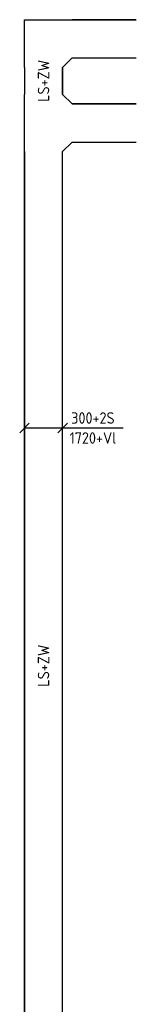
# Model space of a CAD drawing. Header units: millimetres. Extents: x 87989 to 132606, y 136715 to 175569.
# Tile 12 of 12: x 131683 to 132600, y 165773 to 173515. Entities that reach past the tile are written whole.
import ezdxf
from ezdxf.enums import TextEntityAlignment as Align

# ---------------------------------------------------------------- set-up
doc = ezdxf.new("R2010")
doc.units = ezdxf.units.MM
doc.header["$LTSCALE"] = 50
doc.layers.get('0').update_dxf_attribs({"linetype": 'CONTINUOUS'})
for name, color, linetype in [('EB61301-_ATTRIB', 2, 'CONTINUOUS'), ('EL61301-_KABELGOOT', 3, 'CONTINUOUS'), ('EM61301-_BEMATING', 1, 'CONTINUOUS')]:
    doc.layers.add(name, color=color, linetype=linetype)
doc.styles.add('2_0', font='iso', dxfattribs={"height": 100})
doc.styles.add('NORATT', font='isocp.shx')
doc.styles.add('NORDIM', font='isocp.shx')
doc.styles.get("Standard").update_dxf_attribs({"font": 'SIMPLEX'})

# ---------------------------------------------------------------- blocks, each defined once
blk = doc.blocks.new('EH100000')
at = {"color": 0, "linetype": 'ByBlock'}
for p, q in [((1, 0.5), (0, 0.5)), ((1, 0.5, 1), (0, 0.5, 1)), ((0, -0.5, 1), (1, -0.5, 1)), ((1, -0.5), (0, -0.5))]:
    blk.add_line(p, q, dxfattribs=at)
at = {"color": 0, "linetype": 'ByBlock', "invisible_edges": 15}
for points in [[(1, -0.5), (0, -0.5), (0, 0.5), (1, 0.5)], [(0, 0.5), (1, 0.5), (1, 0.5, 1), (0, 0.5, 1)], [(0, -0.5, 1), (1, -0.5, 1), (1, -0.5), (0, -0.5)]]:
    blk.add_3dface(points, dxfattribs=at)
at = {"color": 0, "linetype": 'ByBlock', "style": '2_0', "flags": 8}
blk.add_attdef('FUNCTIE', text='', height=0.5, dxfattribs=at).set_placement((0.5, 0), align=Align.MIDDLE)
at = {"color": 0, "linetype": 'ByBlock', "flags": 9}
blk.add_attdef('SCHOT', text='', height=0.5, dxfattribs=at).set_placement((0.5, 0), align=Align.MIDDLE)
blk = doc.blocks.new('EH112-300-300-000-000-060')
at = {"color": 0, "linetype": 'ByBlock'}
for points in [[(-150, -225), (-150, 150), (-150, 150), (225, 150)], [(225, -150), (225, -150), (150, -225), (150, -225)]]:
    blk.add_lwpolyline(points, dxfattribs=at)
at = {"invisible_edges": 15}
for points in [[(225, 150), (225, -150), (225, -150), (-150, 150)], [(225, -150), (-150, 150), (-150, 150), (150, -225)], [(-150, 150), (150, -225), (150, -225), (-150, -225)]]:
    blk.add_3dface(points, dxfattribs=at)
at = {"color": 0, "style": 'NORATT', "flags": 1}
blk.add_attdef('HULPSTUK', (0, 0, 1500), '', height=1, rotation=90, dxfattribs=at)
blk = doc.blocks.new('EH113-300-300-300-000-060')
at = {"color": 0, "linetype": 'ByBlock'}
for points in [[(-225, 150), (0, 150), (0, 150), (225, 150)], [(-150, -225), (-150, -225), (-225, -150), (-225, -150)], [(225, -150), (225, -150), (150, -225), (150, -225)]]:
    blk.add_lwpolyline(points, dxfattribs=at)
at = {"invisible_edges": 15}
for points in [[(-225, 150), (-225, -150), (-225, -150), (0, 150)], [(-225, -150), (0, 150), (150, -225), (-150, -225)], [(225, -150), (225, 150), (0, 150), (225, -150)], [(0, 150), (225, -150), (150, -225), (0, 150)], [(150, -225), (-150, -225), (-150, -225), (150, -225)]]:
    blk.add_3dface(points, dxfattribs=at)
at = {"color": 0, "style": 'NORATT', "flags": 1}
blk.add_attdef('HULPSTUK', (0, 0, 1500), '', height=1, dxfattribs=at)
blk = doc.blocks.new('*U52')
for p, q in [((-187.5, -37.5), (-112.5, 37.5)), ((-150, 0), (150, 0)), ((112.5, -37.5), (187.5, 37.5)), ((150, 0), (150, 0)), ((150, 0), (627, 0))]:
    blk.add_line(p, q)
at = {"color": 1, "style": 'NORDIM'}
for s, p in [('300+2S', (388.5, 78.75)), ('1720+Vl', (388.5, -78.75))]:
    blk.add_text(s, height=90, dxfattribs=at).set_placement(p, align=Align.MIDDLE)

msp = doc.modelspace()

# ---------------------------------------------------------------- block references
at = {"layer": 'EL61301-_KABELGOOT'}
msp.add_blockref('EH112-300-300-000-000-060', (131870.4, 173364.6, 1720), dxfattribs=at)
at = {"layer": 'EL61301-_KABELGOOT', "xscale": 504.5795327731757, "yscale": 300, "zscale": 60, "rotation": 180}
for p in [(132600, 173364.6, 1720), (132600, 172702.6, 1720)]:
    msp.add_blockref('EH100000', p, dxfattribs=at)
at = {"layer": 'EL61301-_KABELGOOT'}
ref = msp.add_blockref('EH100000', (131870.4, 172927.6, 1720), dxfattribs=dict(at, xscale=211.9239975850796, yscale=300, zscale=60, rotation=90))
ref.add_attrib('FUNCTIE', 'LS+ZW', dxfattribs={"layer": 'EB61301-_ATTRIB', "color": 1, "linetype": 'ByBlock', "height": 90, "rotation": 90, "style": 'NORATT', "flags": 8}).set_placement((131870.4, 173033.6, 1720), align=Align.MIDDLE)
at = {"layer": 'EL61301-_KABELGOOT', "rotation": 90}
msp.add_blockref('EH113-300-300-300-000-060', (131870.4, 172702.6, 1720), dxfattribs=at)
at = {"layer": 'EL61301-_KABELGOOT'}
ref = msp.add_blockref('EH100000', (131870.4, 172477.6, 1720), dxfattribs=dict(at, xscale=8084.408450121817, yscale=300, zscale=60, rotation=270))
ref.add_attrib('FUNCTIE', 'LS+ZW', dxfattribs={"layer": 'EB61301-_ATTRIB', "color": 1, "linetype": 'ByBlock', "height": 90, "rotation": 450, "style": 'NORATT', "flags": 8}).set_placement((131870.4, 168435.4, 1720), align=Align.MIDDLE)
at = {"layer": 'EM61301-_BEMATING'}
msp.add_blockref('*U52', (131870.4, 170304.3, 1720), dxfattribs=at)

doc.saveas('drawing.dxf')
